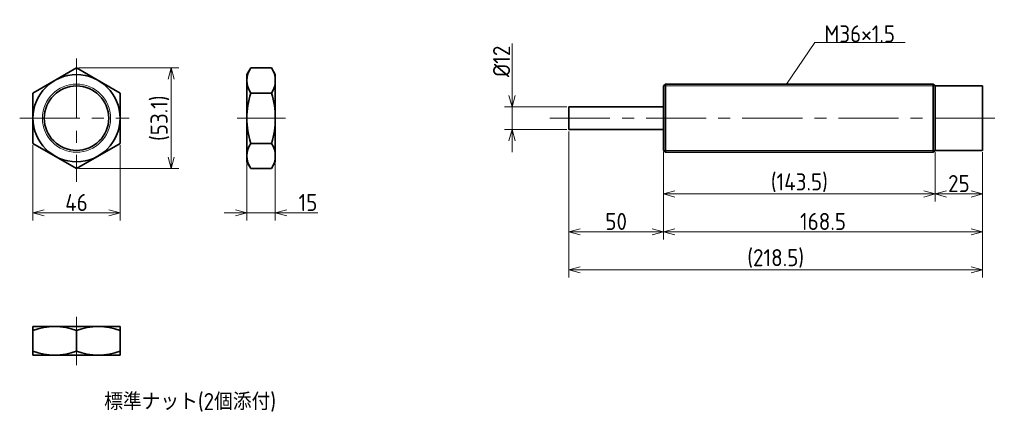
# Model space of a CAD drawing. Header units: millimetres. Extents: x -60 to 460, y 54 to 262.
import ezdxf

# ---------------------------------------------------------------- set-up
doc = ezdxf.new("R2010")
doc.units = ezdxf.units.MM
doc.header["$MEASUREMENT"] = 0
doc.header["$PDMODE"] = 3
doc.header["$PDSIZE"] = 2
doc.linetypes.add('CENTER', pattern=[50.8, 31.75, -6.35, 6.35, -6.35])
doc.layers.get('0').update_dxf_attribs({"plot": 0})
doc.layers.add('図形', color=7, linetype='Continuous', lineweight=35)
doc.layers.add('寸法・文字', color=3, linetype='Continuous', lineweight=18)
doc.layers.get('0').off()
doc.styles.add('Dimension', font='isocp.shx', dxfattribs={"bigfont": 'bigfont.shx'})
doc.dimstyles.new('DXF用', dxfattribs={"dimscale": 0, "dimtxt": 4.5, "dimasz": 3, "dimexe": 2, "dimexo": 0.5, "dimgap": 0.5, "dimtad": 1, "dimdec": 3, "dimdsep": 46, "dimtxsty": 'Dimension', "dimblk": 'OPEN30', "dimcen": 2.5, "dimclrd": 3, "dimclre": 3, "dimclrt": 3, "dimazin": 2, "dimtfac": 1, "dimtdec": 3, "dimtmove": 0, "dimatfit": 3, "dimldrblk": 'OPEN30', "dimfxl": 1, "dimlwd": 18, "dimlwe": 18, "dimarcsym": 0})
doc.dimstyles.new('DXF用-2', dxfattribs={"dimscale": 0, "dimtxt": 4.5, "dimasz": 3, "dimexe": 2, "dimexo": 0.5, "dimgap": 0.5, "dimtad": 1, "dimdec": 3, "dimdsep": 46, "dimtxsty": 'Dimension', "dimblk": 'OPEN30', "dimcen": 2.5, "dimclrd": 3, "dimclre": 3, "dimclrt": 3, "dimazin": 2, "dimtfac": 1, "dimtdec": 3, "dimtmove": 0, "dimatfit": 1, "dimldrblk": 'OPEN30', "dimfxl": 1, "dimlwd": 18, "dimlwe": 18, "dimarcsym": 0})

# ---------------------------------------------------------------- blocks, each defined once
blk = doc.blocks.new('_Open30')
at = {"color": 0, "linetype": 'ByBlock', "lineweight": -2}
for p, q in [((-1, 0.268), (0, 0)), ((0, 0), (-1, -0.268)), ((0, 0), (-1, 0))]:
    blk.add_line(p, q, dxfattribs=at)
blk = doc.blocks.new('*D1')
at = {"layer": 'Defpoints', "color": 0}
for p in [(-53, 196.72), (-7, 196.72), (-7, 160)]:
    blk.add_point(p, dxfattribs=at)
at = {"layer": '寸法・文字', "color": 3, "lineweight": 18}
for p, q in [((-53, 195.72), (-53, 156)), ((-7, 195.72), (-7, 156)), ((-47, 160), (-13, 160))]:
    blk.add_line(p, q, dxfattribs=at)
at = {"layer": '寸法・文字', "color": 3, "lineweight": 18, "xscale": 6, "yscale": 6, "zscale": 6, "rotation": 180}
blk.add_blockref('_Open30', (-53, 160), dxfattribs=at)
at = {"layer": '寸法・文字', "color": 3, "lineweight": 18, "xscale": 6, "yscale": 6, "zscale": 6}
blk.add_blockref('_Open30', (-7, 160), dxfattribs=at)
at = {"layer": '寸法・文字', "color": 3, "insert": (-30, 165.5), "char_height": 9, "attachment_point": 5, "style": 'Dimension'}
blk.add_mtext('46', dxfattribs=at)
blk = doc.blocks.new('*D2')
at = {"layer": 'Defpoints', "color": 0}
for p in [(-30, 236.56), (-30, 183.44), (20, 183.44)]:
    blk.add_point(p, dxfattribs=at)
at = {"layer": '寸法・文字', "color": 3, "lineweight": 18}
for p, q in [((-29, 236.56), (24, 236.56)), ((20, 230.56), (20, 189.44)), ((-29, 183.44), (24, 183.44))]:
    blk.add_line(p, q, dxfattribs=at)
at = {"layer": '寸法・文字', "color": 3, "lineweight": 18, "xscale": 6, "yscale": 6, "zscale": 6}
for p, rotation in [((20, 236.56), 90), ((20, 183.44), 270)]:
    blk.add_blockref('_Open30', p, dxfattribs=dict(at, rotation=rotation))
at = {"layer": '寸法・文字', "color": 3, "insert": (14.05, 210), "char_height": 9, "attachment_point": 5, "rotation": 90, "style": 'Dimension'}
blk.add_mtext('(53.1)', dxfattribs=at)
blk = doc.blocks.new('*D3')
at = {"layer": 'Defpoints', "color": 0}
for p in [(60, 187), (75, 187), (75, 160)]:
    blk.add_point(p, dxfattribs=at)
at = {"layer": '寸法・文字', "color": 3, "lineweight": 18}
for p, q in [((60, 186), (60, 156)), ((75, 186), (75, 156)), ((54, 160), (48, 160)), ((60, 160), (75, 160)), ((81, 160), (97.47, 160))]:
    blk.add_line(p, q, dxfattribs=at)
at = {"layer": '寸法・文字', "color": 3, "lineweight": 18, "xscale": 6, "yscale": 6, "zscale": 6}
blk.add_blockref('_Open30', (60, 160), dxfattribs=at)
at = {"layer": '寸法・文字', "color": 3, "lineweight": 18, "xscale": 6, "yscale": 6, "zscale": 6, "rotation": 180}
blk.add_blockref('_Open30', (75, 160), dxfattribs=at)
at = {"layer": '寸法・文字', "color": 3, "insert": (92.24, 165.5), "char_height": 9, "attachment_point": 5, "style": 'Dimension'}
blk.add_mtext('15', dxfattribs=at)
blk = doc.blocks.new('*D5')
at = {"layer": 'Defpoints', "color": 0}
for p in [(423.5, 193), (448.5, 193), (423.5, 170)]:
    blk.add_point(p, dxfattribs=at)
at = {"layer": '寸法・文字', "color": 3, "lineweight": 18}
for p, q in [((423.5, 192), (423.5, 166)), ((448.5, 192), (448.5, 166)), ((442.5, 170), (429.5, 170))]:
    blk.add_line(p, q, dxfattribs=at)
at = {"layer": '寸法・文字', "color": 3, "lineweight": 18, "xscale": 6, "yscale": 6, "zscale": 6, "rotation": 180}
blk.add_blockref('_Open30', (423.5, 170), dxfattribs=at)
at = {"layer": '寸法・文字', "color": 3, "lineweight": 18, "xscale": 6, "yscale": 6, "zscale": 6}
blk.add_blockref('_Open30', (448.5, 170), dxfattribs=at)
at = {"layer": '寸法・文字', "color": 3, "insert": (436, 175.5), "char_height": 9, "attachment_point": 5, "style": 'Dimension'}
blk.add_mtext('25', dxfattribs=at)
blk = doc.blocks.new('*D6')
at = {"layer": 'Defpoints', "color": 0}
for p in [(280, 193.33), (448.5, 193), (280, 150)]:
    blk.add_point(p, dxfattribs=at)
at = {"layer": '寸法・文字', "color": 3, "lineweight": 18}
for p, q in [((280, 192.33), (280, 146)), ((448.5, 192), (448.5, 146)), ((442.5, 150), (286, 150))]:
    blk.add_line(p, q, dxfattribs=at)
at = {"layer": '寸法・文字', "color": 3, "lineweight": 18, "xscale": 6, "yscale": 6, "zscale": 6, "rotation": 180}
blk.add_blockref('_Open30', (280, 150), dxfattribs=at)
at = {"layer": '寸法・文字', "color": 3, "lineweight": 18, "xscale": 6, "yscale": 6, "zscale": 6}
blk.add_blockref('_Open30', (448.5, 150), dxfattribs=at)
at = {"layer": '寸法・文字', "color": 3, "insert": (364.25, 155.5), "char_height": 9, "attachment_point": 5, "style": 'Dimension'}
blk.add_mtext('168.5', dxfattribs=at)
blk = doc.blocks.new('*D7')
at = {"layer": 'Defpoints', "color": 0}
for p in [(230, 204), (280, 193.33), (230, 150)]:
    blk.add_point(p, dxfattribs=at)
at = {"layer": '寸法・文字', "color": 3, "lineweight": 18}
for p, q in [((230, 203), (230, 146)), ((280, 192.33), (280, 146)), ((274, 150), (236, 150))]:
    blk.add_line(p, q, dxfattribs=at)
at = {"layer": '寸法・文字', "color": 3, "lineweight": 18, "xscale": 6, "yscale": 6, "zscale": 6, "rotation": 180}
blk.add_blockref('_Open30', (230, 150), dxfattribs=at)
at = {"layer": '寸法・文字', "color": 3, "lineweight": 18, "xscale": 6, "yscale": 6, "zscale": 6}
blk.add_blockref('_Open30', (280, 150), dxfattribs=at)
at = {"layer": '寸法・文字', "color": 3, "insert": (255, 155.5), "char_height": 9, "attachment_point": 5, "style": 'Dimension'}
blk.add_mtext('50', dxfattribs=at)
blk = doc.blocks.new('*D9')
at = {"layer": 'Defpoints', "color": 0}
for p in [(230, 204), (448.5, 193), (230, 130)]:
    blk.add_point(p, dxfattribs=at)
at = {"layer": '寸法・文字', "color": 3, "lineweight": 18}
for p, q in [((230, 203), (230, 126)), ((448.5, 192), (448.5, 126)), ((442.5, 130), (236, 130))]:
    blk.add_line(p, q, dxfattribs=at)
at = {"layer": '寸法・文字', "color": 3, "lineweight": 18, "xscale": 6, "yscale": 6, "zscale": 6, "rotation": 180}
blk.add_blockref('_Open30', (230, 130), dxfattribs=at)
at = {"layer": '寸法・文字', "color": 3, "lineweight": 18, "xscale": 6, "yscale": 6, "zscale": 6}
blk.add_blockref('_Open30', (448.5, 130), dxfattribs=at)
at = {"layer": '寸法・文字', "color": 3, "insert": (339.25, 135.95), "char_height": 9, "attachment_point": 5, "style": 'Dimension'}
blk.add_mtext('(218.5)', dxfattribs=at)
blk = doc.blocks.new('*D10')
at = {"layer": 'Defpoints', "color": 0}
for p in [(200, 216), (230, 216), (230, 204)]:
    blk.add_point(p, dxfattribs=at)
at = {"layer": '寸法・文字', "color": 3, "lineweight": 18}
for p, q in [((200, 222), (200, 249.37)), ((229, 216), (196, 216)), ((200, 204), (200, 216)), ((229, 204), (196, 204)), ((200, 198), (200, 192))]:
    blk.add_line(p, q, dxfattribs=at)
at = {"layer": '寸法・文字', "color": 3, "lineweight": 18, "xscale": 6, "yscale": 6, "zscale": 6}
for p, rotation in [((200, 216), 270), ((200, 204), 90)]:
    blk.add_blockref('_Open30', p, dxfattribs=dict(at, rotation=rotation))
at = {"layer": '寸法・文字', "color": 3, "insert": (194.5, 240), "char_height": 9, "attachment_point": 5, "rotation": 90, "style": 'Dimension'}
blk.add_mtext('%%c12', dxfattribs=at)
blk = doc.blocks.new('*D11')
at = {"layer": 'Defpoints', "color": 0}
for p in [(280, 193.33), (423.5, 193), (280, 170)]:
    blk.add_point(p, dxfattribs=at)
at = {"layer": '寸法・文字', "color": 3, "lineweight": 18}
for p, q in [((280, 192.33), (280, 166)), ((423.5, 192), (423.5, 166)), ((417.5, 170), (286, 170))]:
    blk.add_line(p, q, dxfattribs=at)
at = {"layer": '寸法・文字', "color": 3, "lineweight": 18, "xscale": 6, "yscale": 6, "zscale": 6, "rotation": 180}
blk.add_blockref('_Open30', (280, 170), dxfattribs=at)
at = {"layer": '寸法・文字', "color": 3, "lineweight": 18, "xscale": 6, "yscale": 6, "zscale": 6}
blk.add_blockref('_Open30', (423.5, 170), dxfattribs=at)
at = {"layer": '寸法・文字', "color": 3, "insert": (351.75, 175.95), "char_height": 9, "attachment_point": 5, "style": 'Dimension'}
blk.add_mtext('(143.5)', dxfattribs=at)

msp = doc.modelspace()

# ---------------------------------------------------------------- linework, layer by layer
at = {"layer": '図形', "color": 3, "linetype": 'CENTER', "lineweight": 18}
for p, q in [((-30, 241.5113), (-30, 176.3755)), ((-60, 210), (-2.2143, 210)), ((54.8099, 210), (80.3142, 210)), ((220, 210), (460, 210)), ((-30, 105.1901), (-30, 79.6858))]:
    msp.add_line(p, q, dxfattribs=at)
at = {"layer": '図形'}
for p, q in [((-30, 236.5581), (-53, 223.2791)), ((-7, 223.2791), (-30, 236.5581)), ((60, 233), (62.0543, 236.5581)), ((62.0543, 236.5581), (72.9457, 236.5581)), ((75, 233), (72.9457, 236.5581)), ((60, 233), (60, 187)), ((75, 233), (75, 187)), ((280, 227), (281, 228)), ((280, 193), (280, 227)), ((281, 228), (422.5, 228)), ((281, 192), (281, 228)), ((422.5, 192), (422.5, 228)), ((423.5, 227), (422.5, 228)), ((423.5, 227), (448.5, 227)), ((423.5, 193), (423.5, 227)), ((448.5, 193), (448.5, 227)), ((-53, 223.2791), (-53, 196.7209)), ((-7, 196.7209), (-7, 223.2791)), ((62.0543, 223.2791), (72.9457, 223.2791)), ((280, 216), (230, 216)), ((230, 204), (230, 216)), ((280, 204), (230, 204)), ((-53, 196.7209), (-30, 183.4419)), ((-30, 183.4419), (-7, 196.7209)), ((62.0543, 196.7209), (72.9457, 196.7209)), ((280, 193), (281, 192)), ((423.5, 193), (422.5, 192)), ((423.5, 193), (448.5, 193)), ((281, 192), (422.5, 192)), ((60, 187), (62.0543, 183.4419)), ((62.0543, 183.4419), (72.9457, 183.4419)), ((75, 187), (72.9457, 183.4419)), ((-7, 100), (-53, 100)), ((-53, 100), (-53, 85)), ((-7, 100), (-7, 85)), ((-30, 97.9457), (-30, 87.0543)), ((-7, 85), (-53, 85))]:
    msp.add_line(p, q, dxfattribs=at)
at = {"layer": '図形', "color": 3, "lineweight": 18}
for p, q in [((280, 227), (423.5, 227)), ((280, 193), (423.5, 193))]:
    msp.add_line(p, q, dxfattribs=at)
at = {"layer": '図形'}
for radius in [23, 17]:
    msp.add_circle((-30, 210), radius, dxfattribs=at)
at = {"layer": '図形', "color": 3, "lineweight": 18}
msp.add_circle((-30, 210), 18, dxfattribs=at)
at = {"layer": '図形'}
for centre, radius, start, end in [((71.7568, 229.9186), 11.7568, 145.615752, 214.384248), ((63.2432, 229.9186), 11.7568, 325.615752, 34.384248), ((103.9457, 210), 43.9457, 162.412046, 197.587954), ((31.0543, 210), 43.9457, 342.412046, 17.587954), ((71.7568, 190.0814), 11.7568, 145.615752, 214.384248), ((63.2432, 190.0814), 11.7568, 325.615752, 34.384248), ((-41.5, 66.7839), 33.2161, 69.743842, 110.256158), ((-18.5, 66.7839), 33.2161, 69.743842, 110.256158), ((-41.5, 118.2161), 33.2161, 249.743842, 290.256158), ((-18.5, 118.2161), 33.2161, 249.743842, 290.256158)]:
    msp.add_arc(centre, radius, start, end, dxfattribs=at)

# ---------------------------------------------------------------- texts
at = {"layer": '寸法・文字', "insert": (365, 250), "char_height": 9, "attachment_point": 7, "style": 'Dimension'}
msp.add_mtext('M36×1.5', dxfattribs=at)
at = {"layer": '寸法・文字', "insert": (30, 60), "char_height": 9, "width": 185.9084, "attachment_point": 5, "style": 'Dimension'}
msp.add_mtext('標準ナット(2個添付)', dxfattribs=at)

# ---------------------------------------------------------------- dimensions: what is measured, and where the dimension line sits
at = {"layer": '寸法・文字'}
for base, p1, p2, text, dimstyle, override, picture, middle in [((200, 216), (230, 204), (230, 216), '%%c<>', 'DXF用-2', {"dimscale": 2, "dimse1": 0, "dimse2": 0}, '*D10', (200, 240)), ((20, 183.4419), (-30, 236.5581), (-30, 183.4419), '(<>)', 'DXF用', {"dimscale": 2, "dimdec": 1}, '*D2', (20, 210))]:
    dim = msp.add_linear_dim(base=base, p1=p1, p2=p2, angle=90, text=text, dimstyle=dimstyle, override=override, dxfattribs=at)
    dim.commit()
    dim.dimension.update_dxf_attribs({"geometry": picture, "text_midpoint": middle, "dimtype": 160})
for base, p1, p2, dimstyle, picture, middle in [((230, 150), (280, 193.3261), (230, 204), 'DXF用', '*D7', (255, 150)), ((-7, 160), (-53, 196.7209), (-7, 196.7209), 'DXF用', '*D1', (-30, 160)), ((280, 150), (448.5, 193), (280, 193.3261), 'DXF用', '*D6', (364.25, 150)), ((423.5, 170), (448.5, 193), (423.5, 193), 'DXF用', '*D5', (436, 170)), ((75, 160), (60, 187), (75, 187), 'DXF用-2', '*D3', (92.2364, 160))]:
    dim = msp.add_linear_dim(base=base, p1=p1, p2=p2, dimstyle=dimstyle, override={"dimscale": 2}, dxfattribs=at)
    dim.commit()
    dim.dimension.update_dxf_attribs({"geometry": picture, "text_midpoint": middle, "dimtype": 160})
for base, p1, p2, picture, middle in [((230, 130), (448.5, 193), (230, 204), '*D9', (339.25, 130)), ((280, 170), (423.5, 193), (280, 193.3261), '*D11', (351.75, 170))]:
    dim = msp.add_linear_dim(base=base, p1=p1, p2=p2, text='(<>)', dimstyle='DXF用', override={"dimscale": 2}, dxfattribs=at)
    dim.commit()
    dim.dimension.update_dxf_attribs({"geometry": picture, "text_midpoint": middle, "dimtype": 160})

# ---------------------------------------------------------------- leaders
at = {"layer": '寸法・文字', "annotation_type": 0, "has_hookline": 1, "hookline_direction": 0, "text_width": 42.6728}
msp.add_leader([(345, 228), (360, 250), (365, 250)], dimstyle='DXF用', override={"dimscale": 2, "dimgap": 0}, dxfattribs=at)

doc.saveas('drawing.dxf')
